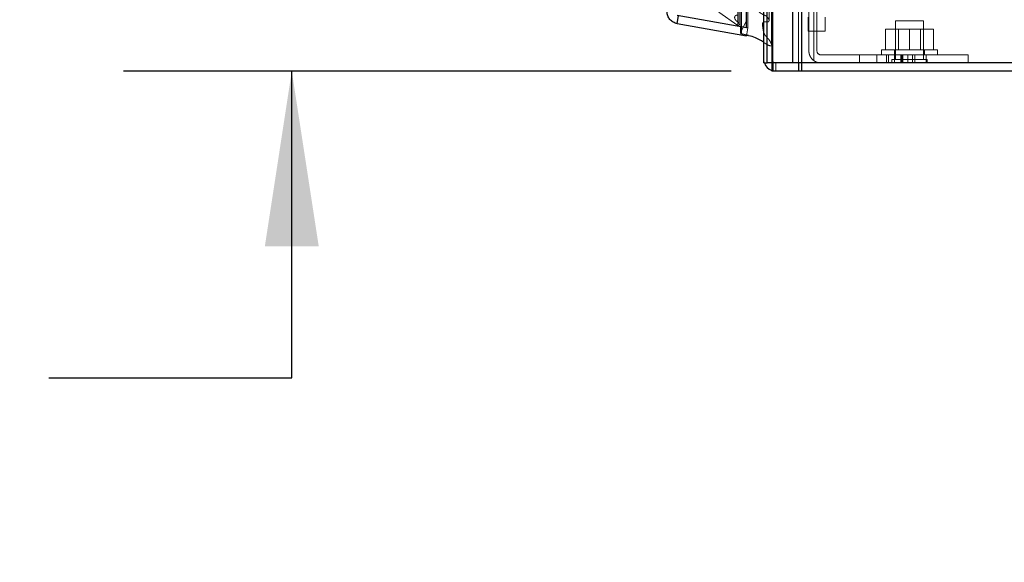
# Model space of a CAD drawing. Header units: inches. Extents: x 0.2 to 10.8, y 0.2 to 8.2.
# Tile 73 of 103: x 5.5 to 6.2, y 3.2 to 3.6. Entities that reach past the tile are written whole.
import ezdxf

# ---------------------------------------------------------------- set-up
doc = ezdxf.new("R2010")
doc.units = ezdxf.units.IN
doc.header["$MEASUREMENT"] = 0
doc.linetypes.add('HIDDEN', pattern=[0.075, 0.05, -0.025])
doc.layers.add('DIMENSIONS', color=140, linetype='Continuous')
doc.layers.add('TEXT', color=140, linetype='Continuous')
doc.styles.add('SLDTEXTSTYLE0', font='TXT', dxfattribs={"width": 0.7})
doc.dimstyles.new('SLDDIMSTYLE1', dxfattribs={"dimtxt": 0.084961, "dimasz": 0.13, "dimexe": 0, "dimexo": 0.0625, "dimgap": 0.02124, "dimtad": 0, "dimtih": 1, "dimtoh": 1, "dimlfac": 12, "dimrnd": 1e-09, "dimzin": 12, "dimdsep": 46, "dimtxsty": 'SLDTEXTSTYLE0', "dimsah": 1, "dimcen": 0.09, "dimadec": 0, "dimazin": 3, "dimtfac": 1, "dimtmove": 0, "dimatfit": 0, "dimfxl": 0, "dimfrac": 2, "dimtolj": 1, "dimtzin": 12, "dimarcsym": 0})

# ---------------------------------------------------------------- blocks, each defined once
blk = doc.blocks.new('_D_16')
at = {"layer": 'DIMENSIONS'}
for p, q in [((5.66696, 3.77809), (5.66696, 4.02809)), ((5.99809, 3.77809), (5.54196, 3.77809)), ((5.99346, 3.57434), (5.54196, 3.57434)), ((5.66696, 3.34659), (5.66696, 3.57434)), ((5.08085, 3.34659), (5.05232, 3.34659)), ((5.05232, 3.34659), (5.05232, 3.21156)), ((5.33332, 3.34659), (5.36185, 3.34659)), ((5.36185, 3.34659), (5.36185, 3.21156)), ((5.48652, 3.34659), (5.66696, 3.34659)), ((5.05232, 3.21156), (5.08085, 3.21156)), ((5.36185, 3.21156), (5.33332, 3.21156))]:
    blk.add_line(p, q, dxfattribs=at)
for points in [[(5.66696, 3.77809), (5.68696, 3.90809), (5.64696, 3.90809)], [(5.66696, 3.57434), (5.64696, 3.44434), (5.68696, 3.44434)]]:
    blk.add_solid(points, dxfattribs=at)
at = {"layer": 'DIMENSIONS', "char_height": 0.083333, "attachment_point": 1, "style": 'SLDTEXTSTYLE0'}
for s, insert in [('2.45', (5.08085, 3.47304)), ('62.1', (5.08085, 3.31898))]:
    blk.add_mtext(s, dxfattribs=dict(at, insert=insert))

msp = doc.modelspace()

# ---------------------------------------------------------------- linework, layer by layer
at = {"color": 7, "linetype": 'Continuous', "lineweight": 25}
for p, q in [((6.0392203, 3.5803448), (6.0392203, 5.1916607)), ((6.0455842, 5.1928409), (6.0455842, 3.5803448)), ((6.0175082, 3.5803448), (6.0175082, 5.1824282)), ((6.0201443, 3.5803448), (6.0201443, 5.1826871)), ((6.0047052, 3.6064492), (6.0047052, 5.156724)), ((6.0047052, 3.6064492), (5.9531843, 3.6155338)), ((5.9531843, 3.6096157), (5.9541963, 3.6153553)), ((5.9531843, 3.6096157), (6.0047052, 3.6005311)), ((6.0003953, 3.6072092), (6.0003953, 3.6027499)), ((6.000905, 3.601982), (6.000905, 3.6071193)), ((6.0047052, 3.6064492), (6.0047746, 3.6064492)), ((6.0175082, 3.5803448), (6.0201443, 3.5803448)), ((6.0392203, 3.5803448), (6.0201443, 3.5803448)), ((6.0235082, 3.5803448), (6.0235082, 3.5743448)), ((6.024386, 3.5803448), (6.024386, 3.5743448)), ((6.0455842, 3.5803448), (6.0392203, 3.5803448)), ((6.0434619, 3.5803448), (6.0434619, 3.5743448)), ((6.0455809, 3.5803448), (6.0455809, 3.5743448)), ((6.8448416, 3.5803448), (6.0455842, 3.5803448)), ((6.024386, 3.5743448), (6.0235082, 3.5743448)), ((6.0434619, 3.5743448), (6.024386, 3.5743448)), ((6.0455809, 3.5743448), (6.0434619, 3.5743448)), ((6.8448416, 3.5743448), (6.0455809, 3.5743448))]:
    msp.add_line(p, q, dxfattribs=at)
at = {"color": 7, "linetype": 'HIDDEN', "lineweight": 18}
for p, q in [((6.0392203, 3.5803448), (6.0392203, 5.1916607)), ((6.0434629, 3.5803448), (6.0434629, 5.1916607)), ((6.0434629, 3.5803448), (6.0434629, 5.1916607)), ((6.0455842, 5.1928409), (6.0455842, 3.5803448)), ((6.0455842, 3.5803448), (6.0455842, 5.1928409)), ((6.0455842, 3.5803448), (6.0455842, 5.1928409)), ((6.0201443, 3.5803448), (6.0201443, 5.1826871)), ((6.0235082, 3.5803448), (6.0235082, 5.1824282)), ((6.0243869, 3.5803448), (6.0243869, 5.1826871)), ((6.0243869, 3.5803448), (6.0243869, 5.1826871)), ((6.0198901, 3.5939789), (6.0198901, 5.1691944)), ((6.0004797, 3.6031152), (6.0004797, 5.160058)), ((6.0004797, 3.6031152), (6.0004797, 5.160058)), ((6.0057471, 3.6064492), (6.0057471, 5.156724)), ((5.9983419, 3.6081839), (5.9983419, 5.1549894)), ((5.9993342, 3.6094387), (5.9993342, 5.1537725)), ((6.0003953, 5.1559641), (6.0003953, 3.6072092)), ((6.000905, 3.6071193), (6.000905, 5.1560539)), ((6.0047807, 3.6119336), (6.0047807, 5.1512397)), ((6.0048075, 3.6121433), (6.0048075, 5.15103)), ((6.0166348, 5.1542407), (6.0166348, 3.6089376)), ((6.0166348, 5.1542391), (6.0166348, 3.608946)), ((6.0547582, 3.6433909), (6.0547582, 3.5820953)), ((6.0547582, 3.5820953), (6.0547582, 3.6433909)), ((6.0510916, 3.5893448), (6.0510916, 3.6373448)), ((6.0570916, 3.6373448), (6.0570916, 3.5893448)), ((6.0057471, 3.6064492), (5.9542261, 3.6155338)), ((5.9542261, 3.6155245), (6.0057471, 3.60644)), ((5.9983419, 3.6081839), (5.9842517, 3.61805)), ((6.0506355, 3.6039245), (6.0506355, 3.6143412)), ((6.0631355, 3.6143412), (6.0631355, 3.6039245)), ((5.9993342, 3.6094007), (5.9993342, 3.6094386)), ((6.0004797, 3.6031152), (6.0047807, 3.6119336)), ((6.0047052, 3.6005311), (6.0057471, 3.60644)), ((6.0047746, 3.6064492), (6.0057471, 3.6064492)), ((6.1258416, 3.6115948), (6.1154249, 3.6115948)), ((6.1154249, 3.6115948), (6.1154249, 3.582949)), ((6.1362582, 3.6115948), (6.1258416, 3.6115948)), ((6.1362582, 3.582949), (6.1362582, 3.6115948)), ((6.0506355, 3.6039245), (6.0631355, 3.6039245)), ((6.1080916, 3.5900948), (6.1080916, 3.6055115)), ((6.1258416, 3.6055115), (6.1080916, 3.6055115)), ((6.1176791, 3.6055115), (6.1176791, 3.5900948)), ((6.1258416, 3.5900948), (6.1258416, 3.6055115)), ((6.1435916, 3.6055115), (6.1258416, 3.6055115)), ((6.1340041, 3.5900948), (6.1340041, 3.6055115)), ((6.1435916, 3.5900948), (6.1435916, 3.6055115)), ((6.0198901, 3.5939789), (6.0175082, 3.5956762)), ((6.0600916, 3.5863448), (6.1380916, 3.5863448)), ((6.0886124, 3.5863448), (6.0886124, 3.5803448)), ((6.1016332, 3.5803448), (6.1016332, 3.5863448)), ((6.1016332, 3.5803448), (6.1016332, 3.5863448)), ((6.1016332, 3.5803448), (6.1016332, 3.5863448)), ((6.1016332, 3.5803448), (6.1016332, 3.5863448)), ((6.1050082, 3.5900948), (6.1466749, 3.5900948)), ((6.1050082, 3.5900948), (6.1050082, 3.5863448)), ((6.1088553, 3.5803448), (6.1088553, 3.5863448)), ((6.1103193, 3.5803448), (6.1103193, 3.5863448)), ((6.1147273, 3.5803448), (6.1147273, 3.5863448)), ((6.1147273, 3.5803448), (6.1147273, 3.5863448)), ((6.1147999, 3.5900948), (6.1147999, 3.5863448)), ((6.1194892, 3.5803448), (6.1194892, 3.5863448)), ((6.1200844, 3.5803448), (6.1200844, 3.5863448)), ((6.1208969, 3.5863448), (6.1208969, 3.5803448)), ((6.124605, 3.5803448), (6.124605, 3.5863448)), ((6.1281764, 3.5803448), (6.1281764, 3.5863448)), ((6.1296814, 3.5803448), (6.1296814, 3.5863448)), ((6.1296887, 3.5803448), (6.1296887, 3.5863448)), ((6.1368832, 3.5863448), (6.1368832, 3.5900948)), ((6.1380916, 3.5803448), (6.1380916, 3.5863448)), ((6.1380916, 3.5863448), (6.1693416, 3.5863448)), ((6.1380916, 3.5863448), (6.1380916, 3.5803448)), ((6.1466749, 3.5863448), (6.1466749, 3.5900948)), ((6.1693416, 3.5863448), (6.1693416, 3.5803448)), ((6.024386, 3.5803448), (6.024386, 3.5743448)), ((6.0265082, 3.5803448), (6.0265082, 3.5743448)), ((6.0434619, 3.5803448), (6.0434619, 3.5743448)), ((6.0455809, 3.5803448), (6.0455809, 3.5743448)), ((6.1258416, 3.582949), (6.1128207, 3.582949)), ((6.1128207, 3.582949), (6.1128207, 3.5803448)), ((6.1388624, 3.582949), (6.1258416, 3.582949)), ((6.1388624, 3.5803448), (6.1388624, 3.582949))]:
    msp.add_line(p, q, dxfattribs=at)
at = {"color": 7, "linetype": 'HIDDEN', "lineweight": 18, "flags": 128}
for points in [[(6.0233973, 3.5939186), (6.0233977, 4.3753503), (6.0233973, 5.1692504)], [(6.0214975, 3.6119645), (6.0214976, 4.3691079), (6.0214975, 5.1512108)], [(6.0214975, 3.6119757), (6.0214976, 4.3497082), (6.0214975, 5.1511862)], [(6.018023, 3.5803448), (6.0176812, 3.581589), (6.0175082, 3.5833448)], [(6.0265082, 3.5743448), (6.0247524, 3.5745178), (6.0235082, 3.5748595)]]:
    msp.add_lwpolyline(points, dxfattribs=at)
at = {"color": 7, "linetype": 'HIDDEN', "lineweight": 18}
for centre, radius, start, end in [((6.0039742, 3.6121433), 0.0008333, 345.4243751, 64.7861857), ((6.0012287, 3.6027499), 0.0008333, 154, 180), ((6.0600916, 3.5893448), 0.003, 180, 270), ((6.0265082, 3.5833448), 0.003, 180, 270), ((6.0600916, 3.5893448), 0.009, 233.6587969, 270)]:
    msp.add_arc(centre, radius, start, end, dxfattribs=at)
at = {"color": 7, "linetype": 'Continuous', "lineweight": 25}
for centre, radius, start, end in [((6.0012287, 3.6027499), 0.0008333, 180, 247.1422396), ((6.0265082, 3.5833448), 0.009, 199.4712206, 250.5287794)]:
    msp.add_arc(centre, radius, start, end, dxfattribs=at)
at = {"color": 7, "linetype": 'HIDDEN', "lineweight": 18}
for points, knots in [([(6.0154677, 3.639577), (6.0156915, 3.6396698), (6.0161072, 3.6398421), (6.0167071, 3.6400528), (6.017246, 3.640219), (6.0177593, 3.6403182), (6.018262, 3.6403134), (6.0187114, 3.6401875), (6.0190556, 3.6399736), (6.0193186, 3.6396703), (6.0195632, 3.6392224), (6.0196522, 3.6385802), (6.019341, 3.6379447), (6.0188757, 3.6374006), (6.018381, 3.6369317), (6.0178817, 3.6364797), (6.0173883, 3.6360198), (6.0169078, 3.6355552), (6.0163916, 3.6350252), (6.0158262, 3.6343844), (6.0152091, 3.6335824), (6.0145681, 3.6325786), (6.0139507, 3.6313457), (6.0134857, 3.6301964), (6.0132208, 3.6292668), (6.0131493, 3.6287294), (6.0132701, 3.6283462), (6.0134685, 3.6281347), (6.0137228, 3.6280266), (6.0140097, 3.6279659), (6.0143408, 3.6279446), (6.0147462, 3.6279706), (6.0152937, 3.628048), (6.0160604, 3.6281941), (6.0169807, 3.6284056), (6.0179101, 3.6285921), (6.0186932, 3.6287002), (6.0192866, 3.6286984), (6.0197238, 3.6286033), (6.0200536, 3.6284291), (6.0202145, 3.6281883), (6.0203052, 3.6279355), (6.0203486, 3.627629), (6.0203059, 3.6271188), (6.0200808, 3.6264463), (6.0195825, 3.6256662), (6.0189044, 3.6248906), (6.0180708, 3.62413), (6.0171266, 3.6233901), (6.0160709, 3.622681), (6.0150912, 3.6220657), (6.0142499, 3.6216988), (6.0137863, 3.6214188), (6.01354, 3.6211717), (6.0133654, 3.6209247), (6.0131954, 3.6205135), (6.0131742, 3.6198667), (6.0134633, 3.6191175), (6.0140077, 3.6183914), (6.0147451, 3.6177129), (6.0157036, 3.6170446), (6.0166052, 3.6165629), (6.0173886, 3.6161997), (6.0179891, 3.6159409), (6.0186646, 3.61562), (6.0193687, 3.6152011), (6.0200912, 3.6146363), (6.0208074, 3.6138382), (6.0213885, 3.6127998), (6.0215961, 3.6118849), (6.0213669, 3.6112754), (6.0211114, 3.6110652), (6.020802, 3.6109424), (6.0204847, 3.6108904), (6.020114, 3.6108863), (6.0196288, 3.6109212), (6.0190411, 3.6109801), (6.0184528, 3.6110303), (6.0179634, 3.6110332), (6.0175659, 3.610935), (6.0172345, 3.610767), (6.0169451, 3.6104873), (6.0167597, 3.6100679), (6.0166692, 3.6095769), (6.0166293, 3.6090646), (6.0166386, 3.6085547), (6.0166779, 3.6080432), (6.0167384, 3.6075319), (6.0168117, 3.6070216), (6.0168921, 3.6065119), (6.0170341, 3.6056375), (6.0171825, 3.6044764), (6.0174673, 3.6031144), (6.0179067, 3.6019536), (6.0185072, 3.6009952), (6.0192158, 3.6001436), (6.0199026, 3.5994406), (6.0204589, 3.5988756), (6.0211022, 3.5981772), (6.0217991, 3.5972355), (6.0225493, 3.5959587), (6.0230591, 3.5949268), (6.0233144, 3.5941948), (6.023424, 3.5938586), (6.0234579, 3.5935915), (6.0234387, 3.5933739), (6.0233585, 3.5932095), (6.0232565, 3.593117), (6.0231209, 3.5930631), (6.0229529, 3.5930433), (6.0227532, 3.5930481), (6.0224958, 3.5930796), (6.0221627, 3.5931476), (6.021733, 3.593277), (6.0212025, 3.5934553), (6.0205739, 3.5936931), (6.0201295, 3.5938788), (6.0198901, 3.5939789)], [0, 0, 0, 0, 0.00827845, 0.01538141, 0.02134682, 0.02694263, 0.03213911, 0.03714263, 0.04188789, 0.04627512, 0.05349082, 0.0632958, 0.07430988, 0.0832418, 0.09191675, 0.10064525, 0.10935538, 0.11801054, 0.1265788, 0.13805727, 0.15184924, 0.16790194, 0.18777062, 0.21081814, 0.22170597, 0.23050778, 0.23508075, 0.23873845, 0.24166885, 0.2445871, 0.24813287, 0.25221635, 0.25750698, 0.26594603, 0.27753552, 0.28830952, 0.29674425, 0.30290044, 0.30698568, 0.3111984, 0.31569512, 0.31836434, 0.32295411, 0.32949937, 0.34142818, 0.35383674, 0.36793985, 0.38243623, 0.39738543, 0.41285104, 0.4288405, 0.43864845, 0.44496571, 0.44816032, 0.45148226, 0.457865, 0.46718404, 0.48005343, 0.49234521, 0.50408487, 0.51863291, 0.53505268, 0.54006371, 0.54850032, 0.55750945, 0.56599342, 0.57769202, 0.59195398, 0.6087051, 0.62787834, 0.63209422, 0.63602809, 0.63983816, 0.64333417, 0.64638704, 0.65159538, 0.65888246, 0.66529999, 0.67047636, 0.67438215, 0.67829775, 0.68343934, 0.68991534, 0.69770323, 0.70536213, 0.71300897, 0.72069845, 0.7284171, 0.73615308, 0.74390477, 0.75166936, 0.77616088, 0.79673366, 0.81344418, 0.82994867, 0.84412498, 0.85785536, 0.86825936, 0.87522537, 0.89551565, 0.91618462, 0.93735968, 0.94485664, 0.95004219, 0.95302682, 0.95690174, 0.95947844, 0.96083868, 0.96231425, 0.96410735, 0.96625218, 0.96865253, 0.97238686, 0.97726221, 0.98354019, 0.99113209, 1, 1, 1, 1]), ([(5.9983109, 3.615731), (5.9982004, 3.6157449), (5.9979822, 3.6157724), (5.997657, 3.6157829), (5.9973494, 3.6157693), (5.9970681, 3.6157295), (5.9968205, 3.6156643), (5.9964848, 3.6155195), (5.9961052, 3.615127), (5.9959295, 3.614444), (5.9959349, 3.6137269), (5.996131, 3.6130814), (5.9964284, 3.612545), (5.9968323, 3.6120292), (5.9973192, 3.6115732), (5.9977978, 3.611165), (5.9981466, 3.6108527), (5.9983653, 3.6106443), (5.9986838, 3.610327), (5.999077, 3.6098813), (5.9994326, 3.6093115), (5.9994796, 3.608862), (5.999377, 3.6086119), (5.9992547, 3.6084557), (5.9991209, 3.6083407), (5.9989612, 3.6082483), (5.9987945, 3.6081851), (5.9986314, 3.6081539), (5.9984771, 3.6081513), (5.9983857, 3.6081733), (5.9983419, 3.6081839)], [0, 0, 0, 0, 0.02396969, 0.04730213, 0.06933542, 0.08969835, 0.10832905, 0.12548773, 0.17294656, 0.24997545, 0.32586968, 0.39182009, 0.44968688, 0.49920028, 0.56650815, 0.62088216, 0.66107853, 0.687043, 0.69902431, 0.77795241, 0.84702429, 0.88454844, 0.91033239, 0.92422669, 0.93965616, 0.95424672, 0.96761813, 0.97957119, 0.99022617, 1, 1, 1, 1]), ([(6.0547582, 3.5820953), (6.0541873, 3.5825153), (6.0536769, 3.5829933), (6.0527723, 3.5840611), (6.0523773, 3.5846567), (6.0517463, 3.5859033), (6.0515025, 3.5865653), (6.0511741, 3.5879385), (6.0510916, 3.5886361), (6.0510916, 3.5893448)], [0, 0, 0, 0, 0.25, 0.25, 0.5, 0.5, 0.75, 0.75, 1, 1, 1, 1])]:
    msp.add_open_spline(points, degree=3, knots=knots, dxfattribs=at)
at = {"color": 7, "linetype": 'Continuous', "lineweight": 25}
for points, knots in [([(5.9531843, 3.6096157), (5.952153, 3.6097975), (5.951154, 3.6101611), (5.9493402, 3.6112083), (5.9485258, 3.6118916), (5.9471796, 3.613496), (5.946648, 3.6144167), (5.9459317, 3.6163848), (5.9457471, 3.6174317), (5.9457471, 3.6184789)], [0, 0, 0, 0, 0.25, 0.25, 0.5, 0.5, 0.75, 0.75, 1, 1, 1, 1]), ([(6.0175082, 3.5956762), (6.0174373, 3.5957268), (6.0156061, 3.597035), (6.0121495, 3.5990706), (6.0080253, 3.6003561), (6.0056655, 3.6007251), (6.0038765, 3.6011678), (6.0021616, 3.6016377), (6.000905, 3.601982)], [0, 0, 0, 0, 0.01582696, 0.408782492, 0.701341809, 0.711450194, 0.788560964, 1, 1, 1, 1])]:
    msp.add_open_spline(points, degree=3, knots=knots, dxfattribs=at)

# ---------------------------------------------------------------- texts
at = {"layer": 'TEXT', "insert": (6.4422789, 3.3642956), "char_height": 0.08333333, "attachment_point": 2, "style": 'SLDTEXTSTYLE0'}
msp.add_mtext('RIGHT VIEW', dxfattribs=at)

# ---------------------------------------------------------------- dimensions: what is measured, and where the dimension line sits
at = {"layer": 'DIMENSIONS'}
dim = msp.add_linear_dim(base=(5.666960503, 3.5743448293), p1=(6.048091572, 3.7780948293), p2=(6.0434619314, 3.5743448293), angle=90, dimstyle='SLDDIMSTYLE1', dxfattribs=at)
dim.commit()
dim.dimension.update_dxf_attribs({"geometry": '_D_16', "text_midpoint": (5.666960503, 3.3465931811), "dimtype": 160})

doc.saveas('drawing.dxf')
